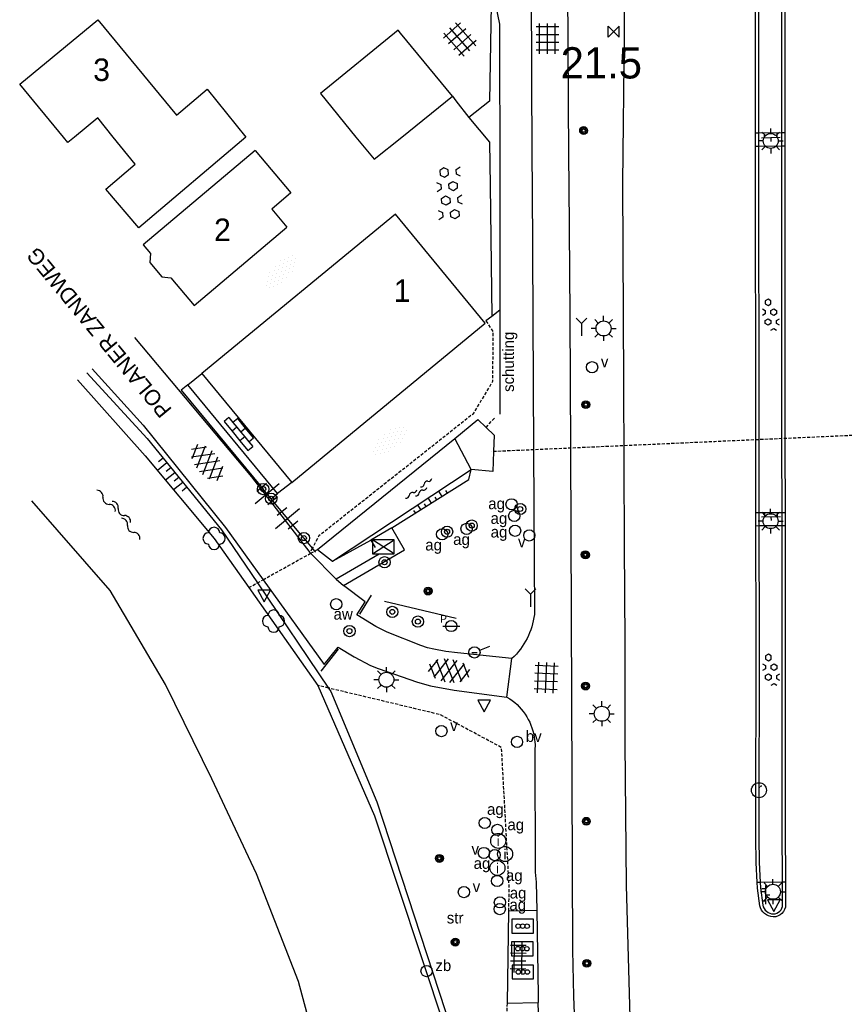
# Model space of a CAD drawing. Header units: metres. Extents: x 121538 to 126242, y 445257 to 454505.
# Tile 72 of 83: x 121671 to 121737, y 453931 to 454009. Entities that reach past the tile are written whole.
import ezdxf
from ezdxf.enums import TextEntityAlignment as Align

# ---------------------------------------------------------------- set-up
doc = ezdxf.new("R2010")
doc.units = ezdxf.units.M
doc.linetypes.add('STIPPELFIJN', pattern=[0.375, 0.25, -0.125])
for name, color, linetype in [('B01_F', 8, 'Continuous'), ('B11_F', 8, 'Continuous'), ('B14_F', 8, 'Continuous'), ('BOUWT04', 8, 'Continuous'), ('SYMBD01', 8, 'Continuous'), ('SYMBD02', 8, 'Continuous'), ('SYMBD03', 8, 'Continuous'), ('SYMBD04', 8, 'Continuous'), ('SYMBD05', 8, 'Continuous'), ('TEK-D05', 8, 'Continuous'), ('TEK-D06', 8, 'Continuous'), ('TEK-D20', 7, 'Continuous'), ('TER-D03S', 8, 'Continuous'), ('TER-T02', 8, 'RASTER'), ('TER-T03', 8, 'Continuous'), ('TER-T04', 8, 'HAAG'), ('TER-T05', 8, 'Continuous'), ('TER-T09', 8, 'Continuous'), ('TOPOT05', 8, 'STIPPELFIJN'), ('TOPOT06', 8, 'WALB'), ('TOPOT11', 8, 'STIPPELFIJN'), ('TOPOT13', 8, 'STIPPELFIJN'), ('TOPOT14', 8, 'Continuous'), ('TOPOT18', 8, 'STIPPELFIJN'), ('TOPOT20', 8, 'Continuous'), ('TOPOT21', 8, 'Continuous'), ('TOPOT22', 8, 'Continuous'), ('TOPOT23', 8, 'Continuous'), ('TOPOT24', 8, 'Continuous'), ('TOPOT26', 8, 'Continuous'), ('TOPOT28', 8, 'Continuous'), ('TOPOT30', 8, 'Continuous'), ('TOPOT31', 8, 'Continuous'), ('TOPOT35', 8, 'Continuous'), ('TOPOT51', 8, 'Continuous'), ('WAT-T00', 8, 'Continuous'), ('WEG-T01', 8, 'Continuous'), ('WEG-T06', 8, 'STIPPELFIJN'), ('WEG-T22', 8, 'Continuous'), ('WEG-T23', 12, 'Continuous'), ('Z02', 8, 'Continuous')]:
    doc.layers.add(name, color=color, linetype=linetype)
doc.styles.add('ISO', font='provutr.shx')
doc.styles.add('rtw_iso', font='iso-rtw.shx')
doc.linetypes.add('HAAG', pattern='A,0.25,-0.25,[151,BLOK.SHX,S=0.25,R=0,X=0,Y=0],-0.25,0.25', length=1)
doc.linetypes.add('RASTER', pattern='A,0.25,-0.25,[150,BLOK.SHX,S=0.25,R=0,X=0,Y=0],-0.25,0.25', length=1)
doc.linetypes.add('WALB', pattern='A,0.5,[155,BLOK.SHX,S=0.25,R=0,X=0,Y=0],0.5', length=1)

# ---------------------------------------------------------------- blocks, each defined once
blk = doc.blocks.new('beton-l')
at = {"linetype": 'Continuous'}
for p, q in [((-0.3247599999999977, 2.0625), (-0.6495190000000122, 1.875000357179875)), ((-0.6495190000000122, 1.875000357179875), (-0.6495190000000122, 1.5)), ((0, 1.875), (-0.3247599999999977, 2.0625)), ((0, 1.5), (0, 1.875)), ((0.649518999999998, 1.875), (0.9742789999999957, 2.0625)), ((0.649518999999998, 1.5), (0.649518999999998, 1.875)), ((-0.9742790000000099, 0.9375), (-0.6495190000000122, 0.75)), ((-0.6495190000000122, 1.5), (-0.3247599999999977, 1.3125)), ((-0.3247599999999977, 1.3125), (0, 1.5)), ((0, 0.75), (0.3247590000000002, 0.9375)), ((0.3247590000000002, 0.9375), (0.649518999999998, 0.75)), ((0.9742789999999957, 1.3125), (0.649518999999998, 1.5)), ((-0.6495190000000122, 0.375), (-0.9742780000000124, 0.1875)), ((-0.6495190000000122, 0.75), (-0.6495190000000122, 0.375)), ((0, 0.375), (0, 0.75)), ((0.3247599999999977, 0.1875), (0, 0.375)), ((0.649518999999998, 0.375), (0.3247599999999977, 0.1875)), ((0.649518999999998, 0.75), (0.649518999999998, 0.375)), ((-0.6495190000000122, -0.375), (-0.3247599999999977, -0.1875)), ((-0.6495190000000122, -0.75), (-0.6495190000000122, -0.375)), ((-0.3247599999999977, -0.9375), (-0.6495190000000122, -0.75)), ((-0.3247599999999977, -0.1875), (0, -0.375)), ((0, -0.75), (-0.3247599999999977, -0.9375)), ((0, -0.375), (0, -0.75)), ((0.649518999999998, -0.375), (0.9742789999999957, -0.1875)), ((0.649518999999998, -0.75), (0.649518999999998, -0.375)), ((0.9742789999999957, -0.9375), (0.649518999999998, -0.75)), ((-0.9742790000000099, -1.3125), (-0.6495190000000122, -1.5)), ((-0.6495190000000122, -1.5), (-0.6495190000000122, -1.875)), ((0, -1.5), (0.3247599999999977, -1.3125)), ((0, -1.875), (0, -1.5)), ((0.3247599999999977, -1.3125), (0.649518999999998, -1.5)), ((0.649518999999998, -1.5), (0.649518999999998, -1.875)), ((-0.6495190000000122, -1.875), (-0.9742780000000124, -2.0625)), ((0.3247599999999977, -2.0625), (0, -1.875)), ((0.649518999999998, -1.875), (0.3247599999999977, -2.0625))]:
    blk.add_line(p, q, dxfattribs=at)
blk = doc.blocks.new('halfverhard-m')
for p, q in [((-0.46875, 0.9375), (-0.46875, 0.9375)), ((-0.3125, 1.25), (-0.3125, 1.25)), ((-0.15625, 1.5625), (-0.15625, 1.5625)), ((-0.15625, 0.9375), (-0.15625, 0.9375)), ((0, 1.25), (0, 1.25)), ((0.15625, 1.5625), (0.15625, 1.5625)), ((0.15625, 0.9375), (0.15625, 0.9375)), ((0.3125, 1.25), (0.3125, 1.25)), ((0.46875, 0.9375), (0.46875, 0.9375)), ((-0.625, 0.625), (-0.625, 0.625)), ((-0.625, 0), (-0.625, 0)), ((-0.46875, 0.3125), (-0.46875, 0.3125)), ((-0.3125, 0.625), (-0.3125, 0.625)), ((-0.3125, 0), (-0.3125, 0)), ((-0.15625, 0.3125), (-0.15625, 0.3125)), ((0, 0.625), (0, 0.625)), ((0, 0), (0, 0)), ((0.15625, 0.3125), (0.15625, 0.3125)), ((0.3125, 0.625), (0.3125, 0.625)), ((0.3125, 0), (0.3125, 0)), ((0.46875, 0.3125), (0.46875, 0.3125)), ((0.625, 0.625), (0.625, 0.625)), ((0.625, 0), (0.625, 0)), ((-0.625, -0.625), (-0.625, -0.625)), ((-0.46875, -0.3125), (-0.46875, -0.3125)), ((-0.3125, -0.625), (-0.3125, -0.625)), ((-0.15625, -0.3125), (-0.15625, -0.3125)), ((0, -0.625), (0, -0.625)), ((0.15625, -0.3125), (0.15625, -0.3125)), ((0.3125, -0.625), (0.3125, -0.625)), ((0.46875, -0.3125), (0.46875, -0.3125)), ((0.625, -0.625), (0.625, -0.625)), ((-0.46875, -0.9375), (-0.46875, -0.9375)), ((-0.3125, -1.25), (-0.3125, -1.25)), ((-0.15625, -0.9375), (-0.15625, -0.9375)), ((-0.15625, -1.5625), (-0.15625, -1.5625)), ((0, -1.25), (0, -1.25)), ((0.15625, -0.9375), (0.15625, -0.9375)), ((0.15625, -1.5625), (0.15625, -1.5625)), ((0.3125, -1.25), (0.3125, -1.25)), ((0.46875, -0.9375), (0.46875, -0.9375))]:
    blk.add_line(p, q)
blk = doc.blocks.new('talud')
for p, q in [((6.661338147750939e-16, 0.75), (0.5000000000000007, 0.7499999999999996)), ((4.440892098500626e-16, 0.5), (1, 0.4999999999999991)), ((2.220446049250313e-16, 0.25), (0.5000000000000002, 0.2499999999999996)), ((0, 0), (1, -8.881784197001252e-16)), ((-2.220446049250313e-16, -0.25), (0.4999999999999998, -0.2500000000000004)), ((-4.440892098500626e-16, -0.5), (0.9999999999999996, -0.5000000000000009)), ((-6.661338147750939e-16, -0.75), (0.4999999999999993, -0.7500000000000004))]:
    blk.add_line(p, q)
blk = doc.blocks.new('tegels-l')
for p, q in [((0.9183075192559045, 0.9477203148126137), (-0.9158282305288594, 0.947720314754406)), ((-0.625, -1.220587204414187), (-0.625, 1.220587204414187)), ((0, -1.220587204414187), (0, 1.220587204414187)), ((0.625, -1.220587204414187), (0.6250000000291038, 1.220587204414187)), ((0.9183075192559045, 0.3227203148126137), (-0.9158282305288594, 0.3227203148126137)), ((0.9183075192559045, -0.3022796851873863), (-0.9158282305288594, -0.3022796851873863)), ((0.9183075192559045, -0.9272796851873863), (-0.9158282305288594, -0.927279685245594))]:
    blk.add_line(p, q)
blk = doc.blocks.new('water-l')
at = {"linetype": 'Continuous'}
for centre, start, end in [((-0.4655673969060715, 2.222705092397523), 309.7446390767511, 50.25536092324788), ((0.1580823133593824, 1.472705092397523), 129.7446390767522, 230.255360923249), ((-0.4655673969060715, 0.7227050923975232), 309.7446390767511, 50.25536092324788), ((-0.1359410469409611, 0.7500000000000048), 309.7446390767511, 50.25536092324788), ((0.4877086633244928, 4.773959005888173e-15), 129.7446390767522, 230.255360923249), ((-0.4655673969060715, -0.7583446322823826), 309.7446390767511, 50.25536092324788), ((-0.1359410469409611, -0.7499999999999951), 309.7446390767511, 50.25536092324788), ((0.1580823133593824, -1.508344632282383), 129.7446390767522, 230.255360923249), ((-0.4655673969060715, -2.258344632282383), 309.7446390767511, 50.25536092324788)]:
    blk.add_arc(centre, 0.4877086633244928, start, end, dxfattribs=at)
blk = doc.blocks.new('water-m')
at = {"linetype": 'Continuous'}
for centre, start, end in [((-0.01040913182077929, 0.7474348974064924), 129.7446390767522, 230.255360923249), ((-0.3222339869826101, 1.122434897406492), 309.7446390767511, 50.25536092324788), ((-0.3222339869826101, 0.3724348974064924), 309.7446390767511, 50.25536092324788), ((0.3153431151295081, 0.005530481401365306), 129.7446390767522, 230.255360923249), ((0.003518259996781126, 0.3805304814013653), 309.7446390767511, 50.25536092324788), ((-0.01040913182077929, -0.7430899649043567), 129.7446390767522, 230.255360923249), ((-0.3222339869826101, -0.3680899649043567), 309.7446390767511, 50.25536092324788), ((0.003518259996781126, -0.3694695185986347), 309.7446390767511, 50.25536092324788), ((-0.3222339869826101, -1.118089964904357), 309.7446390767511, 50.25536092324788)]:
    blk.add_arc(centre, 0.2438543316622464, start, end, dxfattribs=at)
blk = doc.blocks.new('asfalt-l')
for p, q in [((-0.7591759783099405, 1.005065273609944), (0.3033435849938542, 1.61851127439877)), ((-0.3033433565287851, 1.618511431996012), (0.7591756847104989, 1.005065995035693)), ((-0.9297791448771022, 0.184879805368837), (0.7041760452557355, 1.128244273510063)), ((-0.704176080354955, 1.12824420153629), (0.9297791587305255, 0.1848795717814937)), ((-0.8925070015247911, 0.5152892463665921), (0.8925070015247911, -0.5152892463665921)), ((-0.8925070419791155, -0.5152890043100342), (0.8925070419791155, 0.5152890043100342)), ((-0.9297791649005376, -0.1848794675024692), (0.7041762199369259, -1.128243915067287)), ((-0.7041760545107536, -1.128244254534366), (0.9297791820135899, -0.1848791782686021)), ((-0.7591760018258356, -1.005065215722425), (0.3033436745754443, -1.618511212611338)), ((-0.3033433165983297, -1.618511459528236), (0.7591759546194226, -1.005065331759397))]:
    blk.add_line(p, q)
blk = doc.blocks.new('struik')
at = {"linetype": 'Continuous'}
for centre, start, end in [((-2.961454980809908e-05, 0.4418508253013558), 1.023282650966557, 178.9632001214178), ((-0.4415146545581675, -5.391894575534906e-05), 91.09124307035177, 268.9013270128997), ((0.4370280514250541, -5.391894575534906e-05), 271.6624957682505, 88.34480337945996), ((-2.961454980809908e-05, -0.4463869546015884), 180.4729436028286, 359.5406412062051)]:
    blk.add_arc(centre, 0.4501313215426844, start, end, dxfattribs=at)
blk = doc.blocks.new('DRHEK')
at = {"linetype": 'Continuous'}
for p, q in [((1.25, 0), (-1.25, 0)), ((-0.5, 0.7000000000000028), (0.5, 0.7000000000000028)), ((-0.5, -0.7000000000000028), (0.5, -0.7000000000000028))]:
    blk.add_line(p, q, dxfattribs=at)
blk = doc.blocks.new('beton-m')
for p, q in [((-0.2273319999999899, 1.443749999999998), (-0.4546632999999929, 1.312500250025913)), ((-0.4546632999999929, 1.312500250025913), (-0.4546632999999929, 1.049999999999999)), ((-0.4546632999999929, 1.049999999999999), (-0.2273319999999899, 0.9187499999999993)), ((0, 1.3125), (-0.2273319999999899, 1.443749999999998)), ((-0.2273319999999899, 0.9187499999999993), (0, 1.049999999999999)), ((0, 1.049999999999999), (0, 1.3125)), ((-0.681995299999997, 0.65625), (-0.4546632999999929, 0.5249999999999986)), ((-0.4546632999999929, 0.2624999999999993), (-0.6819945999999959, 0.1312499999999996)), ((-0.4546632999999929, 0.5249999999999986), (-0.4546632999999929, 0.2624999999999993)), ((0, 0.5249999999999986), (0.227331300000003, 0.65625)), ((0, 0.2624999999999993), (0, 0.5249999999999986)), ((0.2273320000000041, 0.1312499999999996), (0, 0.2624999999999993)), ((0.227331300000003, 0.65625), (0.4546633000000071, 0.5249999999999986)), ((0.4546633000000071, 0.2624999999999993), (0.2273320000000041, 0.1312499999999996)), ((0.4546633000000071, 0.5249999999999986), (0.4546633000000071, 0.2624999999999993)), ((-0.4546632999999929, -0.2624999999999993), (-0.2273319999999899, -0.1312499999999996)), ((-0.4546632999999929, -0.5249999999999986), (-0.4546632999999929, -0.2624999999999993)), ((-0.2273319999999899, -0.65625), (-0.4546632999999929, -0.5249999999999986)), ((-0.2273319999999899, -0.1312499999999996), (0, -0.2624999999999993)), ((0, -0.5249999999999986), (-0.2273319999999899, -0.65625)), ((0, -0.2624999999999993), (0, -0.5249999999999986)), ((0.4546633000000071, -0.2624999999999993), (0.681995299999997, -0.1312499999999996)), ((0.4546633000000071, -0.5249999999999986), (0.4546633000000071, -0.2624999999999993)), ((0.681995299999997, -0.65625), (0.4546633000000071, -0.5249999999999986)), ((0, -1.050000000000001), (0.2273320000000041, -0.9187499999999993)), ((0.2273320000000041, -0.9187499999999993), (0.4546633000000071, -1.050000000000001))]:
    blk.add_line(p, q)
blk = doc.blocks.new('tegels-m')
for p, q in [((0.625, 0.9375), (-0.625, 0.9375)), ((-0.3125, -1.230807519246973), (-0.3125, 1.25)), ((0.3125, -1.230807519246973), (0.3125, 1.25)), ((0.625, 0.3125), (-0.625, 0.3125)), ((0.625, -0.3125), (-0.625, -0.3125)), ((0.625, -0.9375), (-0.625, -0.9375))]:
    blk.add_line(p, q)
blk = doc.blocks.new('Prov-grensst')
blk.add_line((-0.674546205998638, 0), (0.674546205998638, 0))
blk.add_circle((0, 0), 0.45)
at = {"style": 'ISO'}
blk.add_text('P', height=0.6, dxfattribs=at).set_placement((-0.6121058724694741, 0.5763787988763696), align=Align.MIDDLE)
blk = doc.blocks.new('paal')
for radius in [0.4499999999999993, 0.2]:
    blk.add_circle((0, 0), radius)
blk = doc.blocks.new('schk-vri')
for p, q in [((0.8614258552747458, 0.5569929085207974), (-0.8614258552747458, 0.5569929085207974)), ((-0.8614258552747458, 0.5569929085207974), (-0.8614258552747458, -0.5569929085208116)), ((0.8614258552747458, -0.5569929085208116), (0.8614258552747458, 0.5569929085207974)), ((-0.8614258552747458, -0.5569929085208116), (0.8614258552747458, -0.5569929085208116))]:
    blk.add_line(p, q)
for centre in [(-0.3599895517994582, 0.002742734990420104), (0, 0), (0.359993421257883, -0.002176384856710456)]:
    blk.add_circle(centre, 0.18)
blk = doc.blocks.new('lichtmast')
for p, q in [((0, 0.5998500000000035), (0, 0.9997499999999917)), ((-0.5998500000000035, 0), (-0.9997499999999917, 0)), ((-0.7069300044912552, 0.7069300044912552), (-0.4241580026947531, 0.4241580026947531)), ((0.4241580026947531, 0.4241580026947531), (0.7069300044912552, 0.7069300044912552)), ((0.5998500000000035, 0), (0.9997499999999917, 0)), ((-0.4241580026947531, -0.4241580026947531), (-0.7069300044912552, -0.7069300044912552)), ((0, -0.5998500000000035), (0, -0.9997499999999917)), ((0.4241580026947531, -0.4241580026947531), (0.7069300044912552, -0.7069300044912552))]:
    blk.add_line(p, q)
blk.add_circle((0, 0), 0.5998499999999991)
blk = doc.blocks.new('kilometerpaal')
for p, q in [((-0.4419417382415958, 0.4419417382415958), (0.4419417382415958, -0.4419417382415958)), ((-0.4419417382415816, -0.4419417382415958), (-0.4419417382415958, 0.4419417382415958)), ((0.4419417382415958, 0.4419417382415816), (-0.4419417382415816, -0.4419417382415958)), ((0.4419417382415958, -0.4419417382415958), (0.4419417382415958, 0.4419417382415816))]:
    blk.add_line(p, q)
at = {"style": 'rtw_iso'}
blk.add_attdef('KILOMETERPAAL', (0.5914120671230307, 0.8682056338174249), '', height=2.5, dxfattribs=at)
blk = doc.blocks.new('schk')
for p, q in [((-0.8614258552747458, -0.5569929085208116), (0.8614258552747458, 0.5569929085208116)), ((0.8614258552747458, 0.5569929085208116), (-0.8614258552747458, 0.5569929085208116)), ((-0.8614258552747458, 0.5569929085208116), (-0.8614258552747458, -0.5569929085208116)), ((0.8614258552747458, -0.5569929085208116), (-0.8614258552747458, 0.5569929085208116)), ((0.8614258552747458, -0.5569929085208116), (0.8614258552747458, 0.5569929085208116)), ((-0.8614258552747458, -0.5569929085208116), (0.8614258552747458, -0.5569929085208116))]:
    blk.add_line(p, q)
blk = doc.blocks.new('BOOM')
for radius in [0.315, 0.225, 0.135]:
    blk.add_circle((0, 0), radius)
blk = doc.blocks.new('afsl-water')
blk.add_circle((0, 0), 0.45)
at = {"style": 'ISO'}
blk.add_attdef('AFSL-WATER', (0.6999999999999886, 0), '', height=0.9, dxfattribs=at)
blk = doc.blocks.new('afsl-gas')
blk.add_circle((0, 0), 0.45)
at = {"style": 'ISO'}
blk.add_attdef('AFSL-GAS', (0.6999999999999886, 0), '', height=0.9, dxfattribs=at)
blk = doc.blocks.new('verkeersbord')
for p, q in [((0.5024674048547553, 0.3224406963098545), (-0.5036675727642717, 0.3224406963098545)), ((-0.5036675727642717, 0.3224406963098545), (-0.0006000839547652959, -0.5998496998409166)), ((-0.0006000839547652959, -0.5998496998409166), (0.5024674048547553, 0.3224406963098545))]:
    blk.add_line(p, q)
blk = doc.blocks.new('verklikker')
blk.add_circle((0, 0), 0.45)
at = {"style": 'ISO'}
blk.add_attdef('VERKLIKKER', (0.6999999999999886, 0), '', height=0.9, dxfattribs=at)
blk = doc.blocks.new('zinkerbord')
blk.add_circle((0, 0), 0.45)
at = {"style": 'ISO'}
blk.add_attdef('ZINKERBORD', (0.6999999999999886, 0), '', height=0.9, dxfattribs=at)
blk = doc.blocks.new('wegwijzer')
for q in [(-0.4241580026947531, 1.423908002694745), (0.4241580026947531, 1.423908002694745), (0, 0)]:
    blk.add_line((-2.842170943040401e-14, 0.9997499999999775), q)
blk = doc.blocks.new('inspectieput')
blk.add_circle((0, 0), 0.5998500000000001)
at = {"style": 'ISO'}
blk.add_text('i', height=0.7998000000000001, dxfattribs=at).set_placement((0, 0), align=Align.MIDDLE)
blk = doc.blocks.new('kolk')
blk.add_circle((0, 0), 0.5998500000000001)
at = {"style": 'ISO'}
blk.add_text('r', height=0.9331, dxfattribs=at).set_placement((0.06345707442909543, -0.3309814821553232), align=Align.CENTER)
blk = doc.blocks.new('aanduidingsbord')
for p, q in [((-0.8105710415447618, -0.3330878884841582), (0, 0)), ((-1.446056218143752, -0.5041281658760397), (-1.007540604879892, -0.5041281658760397))]:
    blk.add_line(p, q)
blk.add_circle((-1.226798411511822, -0.5041281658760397), 0.45)
blk = doc.blocks.new('blikvanger')
blk.add_circle((0, 0), 0.45)
at = {"style": 'ISO'}
blk.add_attdef('BLIKVANGER', (0.700000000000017, 0), '', height=0.9, dxfattribs=at)
blk = doc.blocks.new('klinkers-m')
for p, q in [((0, 1.500000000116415), (-0.5, 1.500000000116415)), ((-0.5, 1.500000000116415), (-0.4999999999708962, 0.5000000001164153)), ((0, 1.500000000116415), (2.91038304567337e-11, 1)), ((0.5000000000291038, 1), (2.91038304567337e-11, 1)), ((2.91038304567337e-11, 1), (0, 0.5000000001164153)), ((0.5, 5.820766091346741e-11), (0.5000000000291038, 1)), ((-0.4999999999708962, 0.5000000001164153), (-0.4999999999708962, -0.4999999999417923)), ((0, 0.5000000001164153), (-0.4999999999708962, 0.5000000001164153)), ((0, 0.5000000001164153), (0, 0)), ((0.5, 0), (0, 0)), ((0, 0), (2.91038304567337e-11, -0.4999999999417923)), ((0.4999999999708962, -0.9999999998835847), (0.5, 5.820766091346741e-11)), ((-0.4999999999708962, -0.4999999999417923), (-0.5, -1.499999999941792)), ((2.91038304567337e-11, -0.4999999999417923), (-0.4999999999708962, -0.4999999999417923)), ((2.91038304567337e-11, -0.4999999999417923), (2.91038304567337e-11, -0.9999999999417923)), ((-0.5, -1.499999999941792), (2.91038304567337e-11, -1.499999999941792)), ((2.91038304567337e-11, -0.9999999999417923), (0.5000000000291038, -0.9999999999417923)), ((2.91038304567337e-11, -0.9999999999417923), (2.91038304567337e-11, -1.499999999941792))]:
    blk.add_line(p, q)
blk = doc.blocks.new('klinkers-s')
for p, q in [((-0.3125, 0.5000000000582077), (0, 0.5000000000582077)), ((7.275957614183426e-11, -0.75), (-1.455191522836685e-11, 0.7500000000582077)), ((0, 0), (0.3125, 0)), ((5.820766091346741e-11, -0.5), (-0.3124999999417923, -0.5))]:
    blk.add_line(p, q)

msp = doc.modelspace()

# ---------------------------------------------------------------- linework, layer by layer
at = {"layer": 'B01_F'}
for points in [[(121674.958, 454000), (121671.461, 454004.234), (121677.697, 454009.387), (121684.008, 454001.749), (121686.454, 454003.822), (121689.533, 454000)], [(121678.945, 454000), (121677.697, 454001.539), (121675.835, 454000)], [(121675.314, 453999.569), (121674.958, 454000)], [(121675.835, 454000), (121675.314, 453999.569)], [(121689.533, 454000), (121680.983, 453992.734), (121678.353, 453995.827), (121680.707, 453997.827), (121678.945, 454000)], [(121690.287, 453998.919), (121681.328, 453991.37), (121681.914, 453990.675), (121681.855, 453989.959), (121682.821, 453988.812), (121683.548, 453988.735), (121685.401, 453986.535), (121692.815, 453992.781)], [(121708.693, 453985.109), (121701.511, 453993.834), (121686.032, 453981.091), (121693.214, 453972.366), (121708.693, 453985.109)]]:
    msp.add_lwpolyline(points, dxfattribs=at)
at = {"layer": 'B11_F'}
msp.add_lwpolyline([(121690.287, 453998.919), (121693.148, 453995.542), (121691.617, 453994.239), (121692.815, 453992.781)], dxfattribs=at)
at = {"layer": 'B14_F'}
for points in [[(121701.919, 454008.316), (121701.734, 454008.541), (121695.508, 454003.474), (121698.353, 454000)], [(121702.018, 454000), (121706.061, 454003.268), (121701.919, 454008.316)], [(121698.353, 454000), (121699.667, 453998.396)], [(121699.667, 453998.396), (121699.813, 453998.218), (121702.018, 454000)]]:
    msp.add_lwpolyline(points, dxfattribs=at)
at = {"layer": 'BOUWT04'}
msp.add_lwpolyline([(121707.563, 453973.411), (121706.2440390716, 453975.8899265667)], dxfattribs=at)
at = {"layer": 'TER-T02'}
for p, q in [((121691.5696547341, 453971.0675964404), (121692.0746964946, 453971.4846508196)), ((121698.663, 453961.835), (121699.594, 453963.343)), ((121695.579, 453957.278), (121696.944, 453959.033))]:
    msp.add_line(p, q, dxfattribs=at)
at = {"layer": 'TER-T02', "flags": 128}
for points in [[(121709.8653693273, 453986.1513442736), (121709.2093056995, 453985.6419516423)], [(121709.2093056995, 453985.6419516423), (121708.747, 453985.283)], [(121684.9034390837, 453980.188696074), (121684.3732331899, 453979.7508616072), (121690.9315466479, 453971.8375432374)], [(121694.1858978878, 453967.9108145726), (121694.8580405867, 453967.0998013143)], [(121694.8580405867, 453967.0998013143), (121695.0438243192, 453966.8756330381), (121695.1111546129, 453966.7943917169)]]:
    msp.add_lwpolyline(points, dxfattribs=at)
at = {"layer": 'TER-T03'}
for points in [[(121691.5696547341, 453971.0675964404), (121690.9315466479, 453971.8375432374)], [(121694.1858978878, 453967.9108145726), (121691.5696547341, 453971.0675964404)]]:
    msp.add_lwpolyline(points, dxfattribs=at)
at = {"layer": 'TER-T04'}
msp.add_line((121700.641, 453962.861), (121706.363, 453961.501), dxfattribs=at)
at = {"layer": 'TER-T05'}
for points in [[(121709.188996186, 454012.1487703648), (121709.836, 454009.043), (121709.8682069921, 453996.1175430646), (121709.8653693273, 453986.1513442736)], [(121709.8653693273, 453986.1513442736), (121709.863, 453977.83)]]:
    msp.add_lwpolyline(points, dxfattribs=at)
at = {"layer": 'TER-T09'}
for points in [[(121676.836251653, 453981.1402722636), (121681.652, 453975.872), (121687.605, 453968.563), (121690.4658366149, 453964.3314004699), (121696.1526426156, 453955.919775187)], [(121701.212, 453968.731), (121707.378, 453972.592), (121707.563, 453973.411)], [(121696.476, 453966.079), (121699.54, 453967.745)], [(121696.1526426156, 453955.919775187), (121696.333, 453955.653), (121700.021, 453946.819), (121705.995, 453928.583), (121711.7845674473, 453907.7024349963)]]:
    msp.add_lwpolyline(points, dxfattribs=at)
at = {"layer": 'TOPOT05', "flags": 128}
for points in [[(121696.1526426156, 453955.919775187), (121695.29, 453956.126)], [(121710.5702519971, 453938.0753515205), (121710.606, 453939.945), (121709.992, 453951.159), (121705.095, 453953.782), (121696.1526426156, 453955.919775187)], [(121710.429197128, 453930.6980716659), (121710.35, 453926.556), (121712.258, 453908.42), (121711.7845674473, 453907.7024349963)]]:
    msp.add_lwpolyline(points, dxfattribs=at)
at = {"layer": 'TOPOT06', "flags": 128}
for points in [[(121706.2440390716, 453975.8899265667), (121708.109, 453977.401), (121708.7618164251, 453976.7659093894), (121709.398, 453976.147), (121709.348091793, 453974.8330530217), (121709.288, 453973.251), (121707.563, 453973.411)], [(121695.282, 453967.008), (121706.2440390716, 453975.8899265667)]]:
    msp.add_lwpolyline(points, dxfattribs=at)
at = {"layer": 'TOPOT11'}
for points in [[(121694.726063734, 453966.6990364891), (121695.0438243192, 453966.8756330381)], [(121690.9198806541, 453964.5837370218), (121694.726063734, 453966.6990364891)], [(121690.4658366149, 453964.3314004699), (121690.9198806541, 453964.5837370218)], [(121689.7803613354, 453963.9504452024), (121690.4658366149, 453964.3314004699)]]:
    msp.add_lwpolyline(points, dxfattribs=at)
at = {"layer": 'TOPOT11', "flags": 128}
msp.add_lwpolyline([(121695.0438243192, 453966.8756330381), (121695.282, 453967.008)], dxfattribs=at)
at = {"layer": 'TOPOT13', "flags": 128}
msp.add_lwpolyline([(121708.7618164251, 453976.7659093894), (121709.426, 453977.532)], dxfattribs=at)
at = {"layer": 'TOPOT18', "flags": 128}
msp.add_lwpolyline([(121749.661, 453976.643), (121748.7956061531, 453976.6041460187), (121745.8459058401, 453976.471711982), (121743.0272359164, 453976.3451608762), (121732.6233282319, 453975.8780519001), (121727.0443718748, 453975.6275709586), (121719.8287367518, 453975.3036073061), (121715.505402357, 453975.1095005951), (121712.5461993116, 453974.9766399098), (121709.191, 453974.826)], dxfattribs=at)
at = {"layer": 'WAT-T00'}
for points in [[(121676.0878412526, 453980.5873102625), (121681.49, 453974.495), (121687.007, 453967.889), (121689.7803613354, 453963.9504452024), (121695.29, 453956.126)], [(121696.476, 453966.079), (121707.563, 453973.411)], [(121705.167, 453886.152), (121703.465, 453894.411), (121700.075, 453909.395), (121697.668, 453917.542), (121695.751758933, 453925.0070460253), (121693.744, 453932.448), (121690.396, 453941.063), (121686.8129407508, 453948.6621386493), (121683.119, 453956.208), (121678.684, 453963.712), (121672.42, 453970.891)], [(121695.282, 453967.008), (121696.476, 453966.079)], [(121695.29, 453956.126), (121699.831, 453945.697), (121705.465, 453928.735), (121711.077, 453906.63)]]:
    msp.add_lwpolyline(points, dxfattribs=at)
at = {"layer": 'WEG-T01'}
for points in [[(121719.6960740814, 454084.6580309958), (121719.7094313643, 454067.358649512), (121719.8038964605, 454047.6781184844), (121719.7553965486, 454025.90078886), (121719.788578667, 454008.290594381), (121719.6762133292, 453996.3248364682), (121719.7363210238, 453980.3727257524), (121719.7991213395, 453967.3391644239), (121719.8473505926, 453959.5875840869), (121719.85, 453951.542), (121719.961, 453940.152), (121720.323, 453926.672), (121720.59, 453919.053), (121721.133, 453908.204), (121722.269, 453898.965), (121723.666, 453890.615), (121725.514, 453881.163), (121726.793, 453874.621)], [(121730.3097834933, 454000.3424324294), (121730.309, 454016.017), (121730.3143481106, 454029.7838006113)], [(121732.6480596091, 454029.775216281), (121732.65, 454011.13), (121732.6505774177, 454000.3663566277)], [(121709.188996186, 454012.1487703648), (121709.035, 454002.877), (121707.39, 454001.563)], [(121706.061, 454003.268), (121706.3405096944, 454002.8872711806), (121707.39, 454001.563)], [(121707.39, 454001.563), (121709.032, 453999.59), (121709.0761601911, 453996.1160649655), (121709.2093056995, 453985.6419516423)], [(121730.3098369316, 453999.2733466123), (121730.3097834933, 454000.3424324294)], [(121732.6505774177, 454000.3663566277), (121732.6506347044, 453999.2984759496)], [(121730.3334107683, 453969.9686141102), (121730.323, 453978.955), (121730.31, 453996.011), (121730.3098369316, 453999.2733466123)], [(121732.6506347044, 453999.2984759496), (121732.651, 453992.489), (121732.659, 453975.377), (121732.6617479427, 453969.962331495)], [(121680.648851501, 453983.9572064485), (121689.988, 453972.804), (121694.672, 453966.754)], [(121677.2483577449, 453981.4447562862), (121681.324, 453976.94), (121687.917, 453968.758), (121690.9198806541, 453964.5837370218), (121695.805, 453957.793), (121696.938, 453959.176), (121698.2044766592, 453958.4175033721), (121699.5132542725, 453957.7345821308), (121700.129, 453957.484), (121703.276, 453956.381), (121704.3007362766, 453956.1033302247), (121706.195, 453955.758), (121710.428, 453955.195)], [(121684.9034390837, 453980.188696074), (121686.032, 453981.091)], [(121692.0746964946, 453971.4846508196), (121684.9034390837, 453980.188696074)], [(121693.214, 453972.366), (121692.0746964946, 453971.4846508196)], [(121730.334669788, 453968.8818511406), (121730.3334107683, 453969.9686141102)], [(121732.6617479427, 453969.962331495), (121732.6622900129, 453968.8942123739)], [(121697.355, 453964.11), (121702.244, 453966.987), (121701.212, 453968.731)], [(121701.212, 453968.731), (121699.54, 453967.745)], [(121730.4326056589, 453940.3961173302), (121730.36, 453941.943), (121730.34, 453943.971), (121730.345, 453959.965), (121730.334669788, 453968.8818511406)], [(121732.6622900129, 453968.8942123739), (121732.668, 453957.643), (121732.685, 453944.659), (121732.703210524, 453940.4047414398)], [(121699.54, 453967.745), (121699.884, 453967.15)], [(121694.726063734, 453966.6990364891), (121696.775, 453964.616)], [(121700.212, 453966.628), (121696.775, 453964.616)], [(121696.775, 453964.616), (121697.355, 453964.11)], [(121710.826, 453958.276), (121706.467, 453958.725), (121705.5249854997, 453958.8494649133), (121704.5896378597, 453959.0168197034), (121704.0588268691, 453959.1465270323), (121703.54, 453959.318), (121700.85, 453960.392), (121699.9333654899, 453960.8447567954), (121698.433, 453961.764), (121699.088, 453962.815), (121697.355, 453964.11)], [(121710.428, 453955.195), (121710.826, 453958.276)], [(121710.5702519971, 453938.0753515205), (121710.556, 453938.075), (121710.429197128, 453930.6980716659)], [(121712.8061811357, 453938.1304999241), (121710.5702519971, 453938.0753515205)], [(121712.8061811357, 453938.1304999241), (121712.9153216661, 453931.3418580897), (121712.9337131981, 453930.7560422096)], [(121710.429197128, 453930.6980716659), (121712.9337131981, 453930.7560422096)]]:
    msp.add_lwpolyline(points, dxfattribs=at)
for points in [[(121712.36, 454011.881), (121712.422, 453998.338), (121712.4341415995, 453996.1223315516), (121712.5461993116, 453974.9766399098), (121712.616, 453961.805, -0.1766511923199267), (121710.826, 453958.276, 0.1766511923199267)], [(121715.271, 454011.889), (121715.339, 453998.441), (121715.3612388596, 453996.1277940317), (121715.461, 453985.751), (121715.505402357, 453975.1095005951), (121715.6729274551, 453934.9603204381), (121715.757, 453931.257), (121716.138, 453920.758, 0.01783405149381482), (121717.205, 453909.411), (121717.9966770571, 453904.314413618, 0.03148813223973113), (121723.282999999, 453877.5510000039, 0.01809225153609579), (121727.3389999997, 453864.4270000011), (121728.799, 453860.142), (121729.5692734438, 453857.9832718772)], [(121710.428, 453955.195, -0.2217331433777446), (121712.6103007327, 453951.9926959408), (121712.668, 453951.395), (121712.6675170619, 453950.9419557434), (121712.675, 453941.196), (121712.7700000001, 453940.3809999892), (121712.8061811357, 453938.1304999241)], [(121732.703210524, 453940.4047414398), (121732.711, 453938.585, -0.4055048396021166), (121731.726, 453937.602, -0.3330045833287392), (121730.641, 453938.506), (121730.455, 453939.919), (121730.4326056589, 453940.3961173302)], [(121726.8858148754, 453857.0399955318), (121723.008, 453868.758, -0.02177949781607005), (121718.9730000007, 453883.3609999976, -0.03360321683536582), (121715.2620000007, 453902.6549999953), (121714.4153833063, 453908.964106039), (121713.7049999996, 453915.2900000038), (121713.1989999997, 453922.3060000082), (121712.9337131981, 453930.7560422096)]]:
    msp.add_lwpolyline(points, format="xyb", dxfattribs=at)
at = {"layer": 'WEG-T06', "flags": 128}
for points in [[(121708.747, 453985.283), (121709.298, 453984.453), (121709.272, 453980.439), (121707.7, 453977.83), (121695.387, 453968.083), (121694.8580405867, 453967.0998013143)], [(121694.8580405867, 453967.0998013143), (121694.672, 453966.754)]]:
    msp.add_lwpolyline(points, dxfattribs=at)
at = {"layer": 'WEG-T22'}
for points in [[(121730.5543477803, 454029.7829177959), (121730.5489999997, 454016.0170119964), (121730.5497833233, 454000.3448853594)], [(121732.4105775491, 454000.3639036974), (121732.4100000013, 454011.1299750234), (121732.4080595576, 454029.7760990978)], [(121730.5497833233, 454000.3448853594), (121730.5498367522, 453999.2759230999)], [(121732.4106348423, 453999.2958994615), (121732.4105775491, 454000.3639036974)], [(121730.5498367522, 453999.2759230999), (121730.5499999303, 453996.0111829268), (121730.5629998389, 453978.9552780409), (121730.5734116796, 453969.9679665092)], [(121732.4217475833, 453969.9629790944), (121732.4190000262, 453975.376887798), (121732.4110000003, 453992.4889871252), (121732.4106348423, 453999.2958994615)], [(121730.5734116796, 453969.9679665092), (121730.5746684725, 453968.8831256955)], [(121732.422290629, 453968.8929378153), (121732.4217475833, 453969.9629790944)], [(121730.5746684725, 453968.8831256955), (121730.5850000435, 453959.9651015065), (121730.5800003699, 453943.97214589), (121730.5999444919, 453941.9498119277), (121730.6728270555, 453940.3970297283)], [(121732.4632122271, 453940.403829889), (121732.4450006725, 453944.6583292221), (121732.4280000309, 453957.6428782), (121732.422290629, 453968.8929378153)]]:
    msp.add_lwpolyline(points, dxfattribs=at)
msp.add_lwpolyline([(121730.6728270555, 453940.3970297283), (121730.6942633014, 453939.9403248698), (121730.8772513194, 453938.5502062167, 0.3272194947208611), (121731.7304515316, 453937.8421249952, 0.4016566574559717), (121732.4709911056, 453938.5865641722), (121732.4632122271, 453940.403829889)], format="xyb", dxfattribs=at)
at = {"layer": 'WEG-T23'}
for points in [[(121730.3097834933, 454000.3424324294), (121730.5497833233, 454000.3448853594)], [(121730.5497833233, 454000.3448853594), (121732.4105775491, 454000.3639036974)], [(121732.4105775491, 454000.3639036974), (121732.6505774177, 454000.3663566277)], [(121730.3098369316, 453999.2733466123), (121730.5498367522, 453999.2759230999)], [(121730.5498367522, 453999.2759230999), (121732.4106348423, 453999.2958994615)], [(121732.4106348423, 453999.2958994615), (121732.6506347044, 453999.2984759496)], [(121730.3334107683, 453969.9686141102), (121730.5734116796, 453969.9679665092)], [(121730.5734116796, 453969.9679665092), (121732.4217475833, 453969.9629790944)], [(121732.4217475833, 453969.9629790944), (121732.6617479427, 453969.962331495)], [(121730.5746684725, 453968.8831256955), (121730.334669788, 453968.8818511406)], [(121732.422290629, 453968.8929378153), (121730.5746684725, 453968.8831256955)], [(121732.6622900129, 453968.8942123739), (121732.422290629, 453968.8929378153)], [(121730.4326056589, 453940.3961173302), (121730.6728270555, 453940.3970297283)], [(121730.6728270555, 453940.3970297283), (121732.4632122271, 453940.403829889)], [(121732.4632122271, 453940.403829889), (121732.703210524, 453940.4047414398)]]:
    msp.add_lwpolyline(points, dxfattribs=at)

# ---------------------------------------------------------------- block references
at = {"layer": 'SYMBD01'}
for name, p, rotation in [('beton-l', (121705.8295221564, 453995.4967439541), 3.458995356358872), ('asfalt-l', (121686.4451224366, 453973.9411061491), 218.7540634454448), ('asfalt-l', (121705.7816438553, 453957.3172993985), 261.8877617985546)]:
    msp.add_blockref(name, p, dxfattribs=dict(at, rotation=rotation))
for p in [(121731.536, 453985.597), (121731.555, 453957.189)]:
    msp.add_blockref('beton-m', p, dxfattribs=at)
at = {"layer": 'SYMBD02'}
for name, p, rotation in [('klinkers-s', (121731.5198530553, 453999.9658519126), 271.3012469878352), ('halfverhard-m', (121692.3582606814, 453989.2119846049), 318.786259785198), ('klinkers-m', (121689.1431067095, 453976.3986167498), 39.54927987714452), ('klinkers-s', (121731.5385016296, 453969.6265315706), 270.3949472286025), ('klinkers-s', (121731.1256986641, 453939.374680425), 0.8429883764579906)]:
    msp.add_blockref(name, p, dxfattribs=dict(at, rotation=rotation))
at = {"layer": 'SYMBD02', "linetype": 'Continuous', "rotation": 309.3898166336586}
msp.add_blockref('halfverhard-m', (121701.0595757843, 453975.6885819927), dxfattribs=at)
at = {"layer": 'SYMBD03'}
for name, p, rotation in [('tegels-l', (121706.6578418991, 454007.8134557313), 41.25641765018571), ('tegels-l', (121713.6644567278, 454007.8648992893), 0.005304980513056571), ('tegels-l', (121713.5517227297, 453956.7420616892), 357.6576606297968), ('tegels-m', (121711.3234763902, 453934.3791729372), 359.4971277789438)]:
    msp.add_blockref(name, p, dxfattribs=dict(at, rotation=rotation))
at = {"layer": 'SYMBD04', "yscale": 2}
for p, xscale, zscale, rotation in [((121683.8708255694, 453973.1477607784), 0.963850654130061, 0.963850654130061, 219.1619652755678), ((121704.3897431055, 453970.7208258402), 0.4936517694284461, 0.4936517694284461, 122.0538024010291)]:
    msp.add_blockref('talud', p, dxfattribs=dict(at, xscale=xscale, zscale=zscale, rotation=rotation))
at = {"layer": 'SYMBD05'}
for name, p, rotation in [('water-m', (121703.4585832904, 453971.7615541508), 306.9516027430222), ('water-l', (121679.4515765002, 453969.8870511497), 41.17703325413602)]:
    msp.add_blockref(name, p, dxfattribs=dict(at, rotation=rotation))
at = {"layer": 'TER-D03S'}
for p, rotation in [((121691.250600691, 453971.4525698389), 39.65088848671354), ((121692.877776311, 453969.4892055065), 219.6508884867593)]:
    msp.add_blockref('DRHEK', p, dxfattribs=dict(at, rotation=rotation))
at = {"layer": 'TOPOT14'}
msp.add_blockref('schk', (121700.5341187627, 453967.2109219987), dxfattribs=at)
at = {"layer": 'TOPOT20'}
msp.add_blockref('aanduidingsbord', (121709.055, 453959.275), dxfattribs=at)
at = {"layer": 'TOPOT21'}
for p in [(121731.52, 453999.689), (121718.15017763, 453984.6857544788), (121731.511, 453969.269), (121700.7812299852, 453956.5852547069), (121718.011, 453953.856), (121731.693, 453939.618)]:
    msp.add_blockref('lichtmast', p, dxfattribs=at)
at = {"layer": 'TOPOT22'}
for name, p in [('paal', (121690.9315466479, 453971.8375432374)), ('paal', (121691.5696547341, 453971.0675964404)), ('paal', (121711.492, 453970.242)), ('paal', (121707.606, 453968.916)), ('paal', (121705.638, 453968.426)), ('paal', (121694.1858978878, 453967.9108145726)), ('paal', (121700.636, 453965.982)), ('paal', (121701.258, 453962.013)), ('paal', (121703.305, 453961.233)), ('Prov-grensst', (121705.97, 453960.879)), ('paal', (121697.833, 453960.474))]:
    msp.add_blockref(name, p, dxfattribs=at)
at = {"layer": 'TOPOT23'}
msp.add_blockref('kolk', (121730.578, 453947.745), dxfattribs=at)
at = {"layer": 'TOPOT24'}
ref = msp.add_blockref('afsl-gas', (121710.791, 453970.618), dxfattribs=at)
ref.add_attrib('AFSL-GAS', 'ag', (121708.9280384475, 453970.2297833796), dxfattribs={"height": 0.9, "style": 'ISO'})
ref = msp.add_blockref('afsl-gas', (121711.012, 453969.688), dxfattribs=at)
ref.add_attrib('AFSL-GAS', 'ag', (121709.1135417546, 453969.0557067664), dxfattribs={"height": 0.9, "style": 'ISO'})
ref = msp.add_blockref('afsl-gas', (121705.243, 453968.217), dxfattribs=at)
ref.add_attrib('AFSL-GAS', 'ag', (121703.8902810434, 453966.9242858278), dxfattribs={"height": 0.9, "style": 'ISO'})
ref = msp.add_blockref('afsl-gas', (121707.198, 453968.654), dxfattribs=at)
ref.add_attrib('AFSL-GAS', 'ag', (121706.1227535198, 453967.3665485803), dxfattribs={"height": 0.9, "style": 'ISO'})
ref = msp.add_blockref('afsl-gas', (121711.074, 453968.505), dxfattribs=at)
ref.add_attrib('AFSL-GAS', 'ag', (121709.1233686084, 453967.9605049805), dxfattribs={"height": 0.9, "style": 'ISO'})
ref = msp.add_blockref('afsl-water', (121696.77, 453962.62), dxfattribs=at)
ref.add_attrib('AFSL-WATER', 'aw', (121696.5582044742, 453961.3920608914), dxfattribs={"height": 0.9, "style": 'ISO'})
ref = msp.add_blockref('afsl-gas', (121708.652, 453945.122), dxfattribs=at)
ref.add_attrib('AFSL-GAS', 'ag', (121708.8303274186, 453945.7741511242), dxfattribs={"height": 0.9, "style": 'ISO'})
ref = msp.add_blockref('afsl-gas', (121709.664, 453944.57), dxfattribs=at)
ref.add_attrib('AFSL-GAS', 'ag', (121710.4621732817, 453944.5457966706), dxfattribs={"height": 0.9, "style": 'ISO'})
ref = msp.add_blockref('afsl-gas', (121709.443, 453942.551), dxfattribs=at)
ref.add_attrib('AFSL-GAS', 'ag', (121707.761075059, 453941.4485053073), dxfattribs={"height": 0.9, "style": 'ISO'})
ref = msp.add_blockref('afsl-gas', (121709.642, 453940.483), dxfattribs=at)
ref.add_attrib('AFSL-GAS', 'ag', (121710.342, 453940.483), dxfattribs={"height": 0.9, "style": 'ISO'})
ref = msp.add_blockref('afsl-gas', (121709.863, 453938.772), dxfattribs=at)
ref.add_attrib('AFSL-GAS', 'ag', (121710.646696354, 453939.0825937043), dxfattribs={"height": 0.9, "style": 'ISO'})
ref = msp.add_blockref('afsl-gas', (121709.848, 453938.236), dxfattribs=at)
ref.add_attrib('AFSL-GAS', 'ag', (121710.6211796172, 453938.1328828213), dxfattribs={"height": 0.9, "style": 'ISO'})
at = {"layer": 'TOPOT26'}
for name, p in [('BOOM', (121716.555, 454000.52)), ('BOOM', (121716.732, 453978.592)), ('struik', (121687.007, 453967.889)), ('BOOM', (121716.685, 453966.585)), ('BOOM', (121716.704, 453966.564)), ('BOOM', (121704.12, 453963.678)), ('struik', (121691.759, 453961.272)), ('BOOM', (121716.71, 453956.077)), ('BOOM', (121716.773, 453945.258)), ('BOOM', (121705.024, 453942.286)), ('BOOM', (121706.29, 453935.591)), ('BOOM', (121716.814, 453933.893))]:
    msp.add_blockref(name, p, dxfattribs=at)
at = {"layer": 'TOPOT28'}
for p in [(121709.725, 453943.69), (121710.276, 453942.6410000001), (121709.666, 453941.5210000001)]:
    msp.add_blockref('inspectieput', p, dxfattribs=at)
at = {"layer": 'TOPOT30'}
ref = msp.add_blockref('kilometerpaal', (121718.9559065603, 454008.429564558), dxfattribs=at)
ref.add_attrib('KILOMETERPAAL', '21.5', (121714.7179667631, 454004.6856193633), dxfattribs={"height": 2.5, "style": 'rtw_iso'})
for name, p in [('wegwijzer', (121716.397, 453984.087)), ('verkeersbord', (121691.014, 453963.419)), ('wegwijzer', (121712.319, 453962.427)), ('verkeersbord', (121708.6, 453954.616)), ('verkeersbord', (121731.765, 453938.646))]:
    msp.add_blockref(name, p, dxfattribs=at)
at = {"layer": 'TOPOT31'}
ref = msp.add_blockref('verklikker', (121717.236, 453981.588), dxfattribs=at)
ref.add_attrib('VERKLIKKER', 'v', (121717.936, 453981.588), dxfattribs={"height": 0.9, "style": 'ISO'})
ref = msp.add_blockref('verklikker', (121712.212, 453968.125), dxfattribs=at)
ref.add_attrib('VERKLIKKER', 'v', (121711.306535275, 453967.1781795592), dxfattribs={"height": 0.9, "style": 'ISO'})
ref = msp.add_blockref('verklikker', (121705.185, 453952.472), dxfattribs=at)
ref.add_attrib('VERKLIKKER', 'v', (121705.885, 453952.472), dxfattribs={"height": 0.9, "style": 'ISO'})
ref = msp.add_blockref('verklikker', (121708.584, 453942.723), dxfattribs=at)
ref.add_attrib('VERKLIKKER', 'v', (121707.5902997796, 453942.5892631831), dxfattribs={"height": 0.9, "style": 'ISO'})
ref = msp.add_blockref('verklikker', (121706.983, 453939.592), dxfattribs=at)
ref.add_attrib('VERKLIKKER', 'v', (121707.683, 453939.592), dxfattribs={"height": 0.9, "style": 'ISO'})
ref = msp.add_blockref('zinkerbord', (121703.998, 453933.276), dxfattribs=at)
ref.add_attrib('ZINKERBORD', 'zb', (121704.698, 453933.276), dxfattribs={"height": 0.9, "style": 'ISO'})
at = {"layer": 'TOPOT35'}
ref = msp.add_blockref('blikvanger', (121711.231, 453951.6105), dxfattribs=at)
ref.add_attrib('BLIKVANGER', 'bv', (121711.931, 453951.6105), dxfattribs={"height": 0.9, "style": 'ISO'})
at = {"layer": 'TOPOT51'}
for p in [(121711.6757753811, 453936.865), (121711.653, 453935.063), (121711.6944003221, 453933.203)]:
    msp.add_blockref('schk-vri', p, dxfattribs=at)

# ---------------------------------------------------------------- texts
at = {"layer": 'TEK-D05', "style": 'ISO'}
msp.add_text('str', height=0.9, dxfattribs=at).set_placement((121705.611162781, 453937.0828492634))
at = {"layer": 'TEK-D06', "style": 'ISO'}
msp.add_text('POLANER ZANDWEG', height=1.25, rotation=129.5380845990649, dxfattribs=at).set_placement((121683.6864437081, 453978.2018102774))
at = {"layer": 'TEK-D20', "style": 'ISO'}
msp.add_text('schutting', height=0.9, rotation=89.9836862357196, dxfattribs=at).set_placement((121710.985416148, 453979.6062167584))
at = {"layer": 'Z02', "style": 'ISO'}
for s, p in [('3', (121677.338, 454004.483)), ('2', (121687.003, 453991.679)), ('1', (121701.379, 453986.811))]:
    msp.add_text(s, height=1.8, dxfattribs=at).set_placement(p)

doc.saveas('drawing.dxf')
